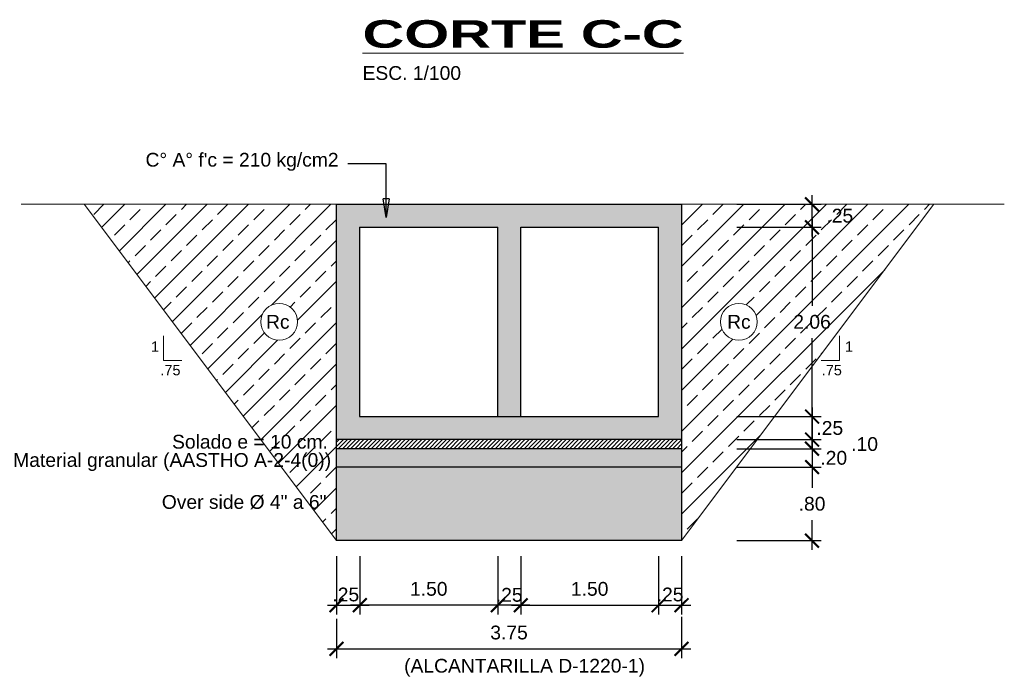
# Model space of a CAD drawing. Header units: metres. Extents: x 618946 to 619227, y 9266339 to 9266818.
# Tile 33 of 36: x 619031.77 to 619042.48, y 9266769.25 to 9266776.4. Entities that reach past the tile are written whole.
import ezdxf
from ezdxf.enums import TextEntityAlignment as Align

# ---------------------------------------------------------------- set-up
doc = ezdxf.new("R2010")
doc.units = ezdxf.units.M
doc.header["$PDMODE"] = 34
for name, color, linetype, lineweight in [('DIM', 8, 'Continuous', 9), ('Dimensiones', 8, 'Continuous', 5), ('EST', 5, 'Continuous', 35), ('HASH', 21, 'Continuous', 5), ('HATCH', 21, 'Continuous', 5)]:
    doc.layers.add(name, color=color, linetype=linetype, lineweight=lineweight)
doc.styles.get("Standard").update_dxf_attribs({"font": 'arial.ttf'})
doc.dimstyles.new('ESC-100', dxfattribs={"dimscale": 0.1, "dimtxt": 1.5, "dimasz": 1.5, "dimexe": 1, "dimexo": 1, "dimgap": 1, "dimtad": 1, "dimtih": 1, "dimtoh": 1, "dimzin": 4, "dimdsep": 46, "dimtxsty": 'Standard', "dimblk": 'ARCHTICK', "dimcen": 2.5, "dimdle": 1, "dimclrd": 256, "dimclre": 256, "dimclrt": 7, "dimaunit": 1, "dimadec": 3, "dimazin": 0, "dimtfac": 1, "dimtmove": 2, "dimatfit": 3, "dimldrblk": 'CLOSEDBLANK', "dimfxl": 1.25, "dimarcsym": 0})
doc.dimstyles.new('ESC-100$7', dxfattribs={"dimscale": 0.1, "dimtxt": 1.5, "dimasz": 2, "dimexe": 1, "dimexo": 1, "dimgap": 1, "dimtad": 1, "dimtih": 1, "dimtoh": 1, "dimzin": 4, "dimdsep": 46, "dimtxsty": 'Standard', "dimblk": 'ARCHTICK', "dimcen": 2.5, "dimdle": 1, "dimclrd": 256, "dimclre": 256, "dimclrt": 7, "dimaunit": 1, "dimadec": 3, "dimazin": 0, "dimtfac": 1, "dimtmove": 2, "dimatfit": 3, "dimldrblk": 'CLOSEDBLANK', "dimfxl": 1.25, "dimarcsym": 0})
pattern_1 = [(45, (0, 0), (-0.224506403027, 0.224506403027), []), (45, (-0.11225, 0.11225), (-0.224506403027, 0.224506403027), [0.15875, -0.079375])]

# ---------------------------------------------------------------- blocks, each defined once
blk = doc.blocks.new('_ArchTick')
at = {"color": 0, "linetype": 'ByBlock', "const_width": 0.15}
blk.add_lwpolyline([(-0.5, -0.5), (0.5, 0.5)], dxfattribs=at)
blk = doc.blocks.new('*D208')
at = {"layer": 'Defpoints', "color": 0, "transparency": 16777216}
for p in [(619039.466, 9266774.141), (619039.466, 9266772.081), (619040.385, 9266772.081)]:
    blk.add_point(p, dxfattribs=at)
at = {"layer": 'DIM', "lineweight": -2, "transparency": 16777216}
for p, q in [((619040.385, 9266774.241), (619040.385, 9266773.287)), ((619039.566, 9266774.141), (619040.485, 9266774.141)), ((619040.385, 9266771.981), (619040.385, 9266772.934)), ((619039.566, 9266772.081), (619040.485, 9266772.081))]:
    blk.add_line(p, q, dxfattribs=at)
at = {"layer": 'DIM', "lineweight": -2, "transparency": 16777216, "xscale": 0.15, "yscale": 0.15, "zscale": 0.15}
for p, rotation in [((619040.385, 9266774.141), 90), ((619040.385, 9266772.081), 270)]:
    blk.add_blockref('_ArchTick', p, dxfattribs=dict(at, rotation=rotation))
at = {"layer": 'DIM', "color": 7, "transparency": 16777216, "insert": (619040.385, 9266773.111), "char_height": 0.15, "attachment_point": 5}
blk.add_mtext('2.06', dxfattribs=at)
blk = doc.blocks.new('_ClosedBlank')
at = {"color": 0, "linetype": 'ByBlock', "lineweight": -2}
for p, q in [((-1, 0.167), (0, 0)), ((-1, 0.167), (-1, -0.167)), ((0, 0), (-1, -0.167))]:
    blk.add_line(p, q, dxfattribs=at)
blk = doc.blocks.new('*D209')
at = {"layer": 'Defpoints', "color": 0, "transparency": 16777216}
for p in [(619035.213, 9266770.663), (619035.466, 9266770.663), (619035.466, 9266770.028)]:
    blk.add_point(p, dxfattribs=at)
at = {"layer": 'DIM', "lineweight": -2, "transparency": 16777216}
for p, q in [((619035.213, 9266770.563), (619035.213, 9266769.928)), ((619035.466, 9266770.563), (619035.466, 9266769.928)), ((619035.113, 9266770.028), (619035.566, 9266770.028))]:
    blk.add_line(p, q, dxfattribs=at)
at = {"layer": 'DIM', "lineweight": -2, "transparency": 16777216, "xscale": 0.15, "yscale": 0.15, "zscale": 0.15, "rotation": 180}
blk.add_blockref('_ArchTick', (619035.213, 9266770.028), dxfattribs=at)
at = {"layer": 'DIM', "lineweight": -2, "transparency": 16777216, "xscale": 0.15, "yscale": 0.15, "zscale": 0.15}
blk.add_blockref('_ArchTick', (619035.466, 9266770.028), dxfattribs=at)
at = {"layer": 'DIM', "color": 7, "transparency": 16777216, "insert": (619035.313, 9266770.144), "char_height": 0.15, "attachment_point": 5}
blk.add_mtext('.25', dxfattribs=at)
blk = doc.blocks.new('*D210')
at = {"layer": 'Defpoints', "color": 0, "transparency": 16777216}
for p in [(619038.716, 9266770.663), (619038.966, 9266770.663), (619038.966, 9266770.028)]:
    blk.add_point(p, dxfattribs=at)
at = {"layer": 'DIM', "lineweight": -2, "transparency": 16777216}
for p, q in [((619038.716, 9266770.563), (619038.716, 9266769.928)), ((619038.966, 9266770.563), (619038.966, 9266769.928)), ((619038.616, 9266770.028), (619039.066, 9266770.028))]:
    blk.add_line(p, q, dxfattribs=at)
at = {"layer": 'DIM', "lineweight": -2, "transparency": 16777216, "xscale": 0.15, "yscale": 0.15, "zscale": 0.15, "rotation": 180}
blk.add_blockref('_ArchTick', (619038.716, 9266770.028), dxfattribs=at)
at = {"layer": 'DIM', "lineweight": -2, "transparency": 16777216, "xscale": 0.15, "yscale": 0.15, "zscale": 0.15}
blk.add_blockref('_ArchTick', (619038.966, 9266770.028), dxfattribs=at)
at = {"layer": 'DIM', "color": 7, "transparency": 16777216, "insert": (619038.841, 9266770.144), "char_height": 0.15, "attachment_point": 5}
blk.add_mtext('.25', dxfattribs=at)
blk = doc.blocks.new('*D211')
at = {"layer": 'Defpoints', "color": 0, "transparency": 16777216}
for p in [(619039.466, 9266774.391), (619040.385, 9266774.391), (619039.466, 9266774.141)]:
    blk.add_point(p, dxfattribs=at)
at = {"layer": 'DIM', "lineweight": -2, "transparency": 16777216}
for p, q in [((619040.385, 9266774.041), (619040.385, 9266774.491)), ((619039.566, 9266774.391), (619040.485, 9266774.391)), ((619039.566, 9266774.141), (619040.485, 9266774.141))]:
    blk.add_line(p, q, dxfattribs=at)
at = {"layer": 'DIM', "lineweight": -2, "transparency": 16777216, "xscale": 0.15, "yscale": 0.15, "zscale": 0.15}
for p, rotation in [((619040.385, 9266774.391), 90), ((619040.385, 9266774.141), 270)]:
    blk.add_blockref('_ArchTick', p, dxfattribs=dict(at, rotation=rotation))
at = {"layer": 'DIM', "color": 7, "transparency": 16777216, "insert": (619040.687, 9266774.266), "char_height": 0.15, "attachment_point": 5}
blk.add_mtext('.25', dxfattribs=at)
blk = doc.blocks.new('*D212')
at = {"layer": 'Defpoints', "color": 0, "transparency": 16777216}
for p in [(619037.216, 9266770.663), (619038.716, 9266770.529), (619038.716, 9266770.028)]:
    blk.add_point(p, dxfattribs=at)
at = {"layer": 'DIM', "lineweight": -2, "transparency": 16777216}
for p, q in [((619037.216, 9266770.563), (619037.216, 9266769.928)), ((619038.716, 9266770.429), (619038.716, 9266769.928)), ((619037.116, 9266770.028), (619038.816, 9266770.028))]:
    blk.add_line(p, q, dxfattribs=at)
at = {"layer": 'DIM', "lineweight": -2, "transparency": 16777216, "xscale": 0.15, "yscale": 0.15, "zscale": 0.15, "rotation": 180}
blk.add_blockref('_ArchTick', (619037.216, 9266770.028), dxfattribs=at)
at = {"layer": 'DIM', "lineweight": -2, "transparency": 16777216, "xscale": 0.15, "yscale": 0.15, "zscale": 0.15}
blk.add_blockref('_ArchTick', (619038.716, 9266770.028), dxfattribs=at)
at = {"layer": 'DIM', "color": 7, "transparency": 16777216, "insert": (619037.966, 9266770.205), "char_height": 0.15, "attachment_point": 5}
blk.add_mtext('1.50', dxfattribs=at)
blk = doc.blocks.new('*D213')
at = {"layer": 'Defpoints', "color": 0, "transparency": 16777216}
for p in [(619036.966, 9266770.663), (619037.216, 9266770.663), (619036.966, 9266770.028)]:
    blk.add_point(p, dxfattribs=at)
at = {"layer": 'DIM', "lineweight": -2, "transparency": 16777216}
for p, q in [((619036.966, 9266770.563), (619036.966, 9266769.928)), ((619037.216, 9266770.563), (619037.216, 9266769.928)), ((619037.316, 9266770.028), (619036.866, 9266770.028))]:
    blk.add_line(p, q, dxfattribs=at)
at = {"layer": 'DIM', "lineweight": -2, "transparency": 16777216, "xscale": 0.15, "yscale": 0.15, "zscale": 0.15, "rotation": 180}
blk.add_blockref('_ArchTick', (619036.966, 9266770.028), dxfattribs=at)
at = {"layer": 'DIM', "lineweight": -2, "transparency": 16777216, "xscale": 0.15, "yscale": 0.15, "zscale": 0.15}
blk.add_blockref('_ArchTick', (619037.216, 9266770.028), dxfattribs=at)
at = {"layer": 'DIM', "color": 7, "transparency": 16777216, "insert": (619037.091, 9266770.14), "char_height": 0.15, "attachment_point": 5}
blk.add_mtext('.25', dxfattribs=at)
blk = doc.blocks.new('*D214')
at = {"layer": 'Defpoints', "color": 0, "transparency": 16777216}
for p in [(619035.466, 9266770.663), (619036.966, 9266770.663), (619035.466, 9266770.028)]:
    blk.add_point(p, dxfattribs=at)
at = {"layer": 'DIM', "lineweight": -2, "transparency": 16777216}
for p, q in [((619035.466, 9266770.563), (619035.466, 9266769.928)), ((619036.966, 9266770.563), (619036.966, 9266769.928)), ((619037.066, 9266770.028), (619035.366, 9266770.028))]:
    blk.add_line(p, q, dxfattribs=at)
at = {"layer": 'DIM', "lineweight": -2, "transparency": 16777216, "xscale": 0.15, "yscale": 0.15, "zscale": 0.15, "rotation": 180}
blk.add_blockref('_ArchTick', (619035.466, 9266770.028), dxfattribs=at)
at = {"layer": 'DIM', "lineweight": -2, "transparency": 16777216, "xscale": 0.15, "yscale": 0.15, "zscale": 0.15}
blk.add_blockref('_ArchTick', (619036.966, 9266770.028), dxfattribs=at)
at = {"layer": 'DIM', "color": 7, "transparency": 16777216, "insert": (619036.216, 9266770.205), "char_height": 0.15, "attachment_point": 5}
blk.add_mtext('1.50', dxfattribs=at)
blk = doc.blocks.new('*D215')
at = {"layer": 'Defpoints', "color": 0, "transparency": 16777216}
for p in [(619035.213, 9266769.978), (619038.966, 9266770.003), (619038.966, 9266769.553)]:
    blk.add_point(p, dxfattribs=at)
at = {"layer": 'DIM', "lineweight": -2, "transparency": 16777216}
for p, q in [((619035.213, 9266769.878), (619035.213, 9266769.453)), ((619038.966, 9266769.903), (619038.966, 9266769.453)), ((619035.113, 9266769.553), (619039.066, 9266769.553))]:
    blk.add_line(p, q, dxfattribs=at)
at = {"layer": 'DIM', "lineweight": -2, "transparency": 16777216, "xscale": 0.15, "yscale": 0.15, "zscale": 0.15, "rotation": 180}
blk.add_blockref('_ArchTick', (619035.213, 9266769.553), dxfattribs=at)
at = {"layer": 'DIM', "lineweight": -2, "transparency": 16777216, "xscale": 0.15, "yscale": 0.15, "zscale": 0.15}
blk.add_blockref('_ArchTick', (619038.966, 9266769.553), dxfattribs=at)
at = {"layer": 'DIM', "color": 7, "transparency": 16777216, "insert": (619037.089, 9266769.73), "char_height": 0.15, "attachment_point": 5}
blk.add_mtext('3.75', dxfattribs=at)
blk = doc.blocks.new('*D217')
at = {"layer": 'Defpoints', "color": 0, "transparency": 16777216}
for p in [(619039.466, 9266772.081), (619039.466, 9266771.831), (619040.385, 9266771.831)]:
    blk.add_point(p, dxfattribs=at)
at = {"layer": 'DIM', "lineweight": -2, "transparency": 16777216}
for p, q in [((619040.385, 9266772.181), (619040.385, 9266771.731)), ((619039.566, 9266772.081), (619040.485, 9266772.081)), ((619039.566, 9266771.831), (619040.485, 9266771.831))]:
    blk.add_line(p, q, dxfattribs=at)
at = {"layer": 'DIM', "lineweight": -2, "transparency": 16777216, "xscale": 0.15, "yscale": 0.15, "zscale": 0.15}
for p, rotation in [((619040.385, 9266772.081), 90), ((619040.385, 9266771.831), 270)]:
    blk.add_blockref('_ArchTick', p, dxfattribs=dict(at, rotation=rotation))
at = {"layer": 'DIM', "color": 7, "transparency": 16777216, "insert": (619040.578, 9266771.956), "char_height": 0.15, "attachment_point": 5}
blk.add_mtext('.25', dxfattribs=at)
blk = doc.blocks.new('*D221')
at = {"layer": 'Defpoints', "color": 0, "transparency": 16777216}
for p in [(619039.466, 9266771.831), (619039.466, 9266771.731), (619040.385, 9266771.731)]:
    blk.add_point(p, dxfattribs=at)
at = {"layer": 'DIM', "lineweight": -2, "transparency": 16777216}
for p, q in [((619040.385, 9266771.831), (619040.385, 9266771.981)), ((619039.566, 9266771.831), (619040.485, 9266771.831)), ((619040.385, 9266771.831), (619040.385, 9266771.731)), ((619039.566, 9266771.731), (619040.485, 9266771.731)), ((619040.385, 9266771.731), (619040.385, 9266771.581))]:
    blk.add_line(p, q, dxfattribs=at)
at = {"layer": 'DIM', "lineweight": -2, "transparency": 16777216, "xscale": 0.15, "yscale": 0.15, "zscale": 0.15}
for p, rotation in [((619040.385, 9266771.831), 270), ((619040.385, 9266771.731), 90)]:
    blk.add_blockref('_ArchTick', p, dxfattribs=dict(at, rotation=rotation))
at = {"layer": 'DIM', "color": 7, "transparency": 16777216, "insert": (619040.957, 9266771.781), "char_height": 0.15, "attachment_point": 5}
blk.add_mtext('.10', dxfattribs=at)
blk = doc.blocks.new('*D222')
at = {"layer": 'Defpoints', "color": 0, "transparency": 16777216}
for p in [(619039.466, 9266771.731), (619039.466, 9266771.531), (619040.385, 9266771.531)]:
    blk.add_point(p, dxfattribs=at)
at = {"layer": 'DIM', "lineweight": -2, "transparency": 16777216}
for p, q in [((619040.385, 9266771.731), (619040.385, 9266771.881)), ((619039.566, 9266771.731), (619040.485, 9266771.731)), ((619040.385, 9266771.731), (619040.385, 9266771.531)), ((619039.566, 9266771.531), (619040.485, 9266771.531)), ((619040.385, 9266771.531), (619040.385, 9266771.381))]:
    blk.add_line(p, q, dxfattribs=at)
at = {"layer": 'DIM', "lineweight": -2, "transparency": 16777216, "xscale": 0.15, "yscale": 0.15, "zscale": 0.15}
for p, rotation in [((619040.385, 9266771.731), 270), ((619040.385, 9266771.531), 90)]:
    blk.add_blockref('_ArchTick', p, dxfattribs=dict(at, rotation=rotation))
at = {"layer": 'DIM', "color": 7, "transparency": 16777216, "insert": (619040.621, 9266771.631), "char_height": 0.15, "attachment_point": 5}
blk.add_mtext('.20', dxfattribs=at)
blk = doc.blocks.new('*D223')
at = {"layer": 'Defpoints', "color": 0, "transparency": 16777216}
for p in [(619039.466, 9266771.531), (619039.466, 9266770.731), (619040.385, 9266770.731)]:
    blk.add_point(p, dxfattribs=at)
at = {"layer": 'DIM', "lineweight": -2, "transparency": 16777216}
for p, q in [((619040.385, 9266771.631), (619040.385, 9266771.307)), ((619039.566, 9266771.531), (619040.485, 9266771.531)), ((619040.385, 9266770.631), (619040.385, 9266770.954)), ((619039.566, 9266770.731), (619040.485, 9266770.731))]:
    blk.add_line(p, q, dxfattribs=at)
at = {"layer": 'DIM', "lineweight": -2, "transparency": 16777216, "xscale": 0.15, "yscale": 0.15, "zscale": 0.15}
for p, rotation in [((619040.385, 9266771.531), 90), ((619040.385, 9266770.731), 270)]:
    blk.add_blockref('_ArchTick', p, dxfattribs=dict(at, rotation=rotation))
at = {"layer": 'DIM', "color": 7, "transparency": 16777216, "insert": (619040.385, 9266771.131), "char_height": 0.15, "attachment_point": 5}
blk.add_mtext('.80', dxfattribs=at)

msp = doc.modelspace()

# ---------------------------------------------------------------- hatches: boundary and pattern name
at = {"layer": 'HASH'}
h = msp.add_hatch(dxfattribs=at)
h.set_pattern_fill('BRASS', color=256, scale=0.05, angle=45, style=0)
h.set_pattern_definition(pattern_1)
h.paths.add_polyline_path([(619035.2126, 9266774.3906), (619032.4676, 9266774.3906), (619035.2126, 9266770.7306)])
h.paths.add_polyline_path([(619034.7886, 9266773.112, -1), (619034.3886, 9266773.112, -1)], flags=16)
h.paths.add_polyline_path([(619034.4079, 9266772.9964), (619034.7403, 9266772.9964), (619034.7403, 9266773.2251), (619034.4079, 9266773.2251)], flags=24)
h.paths.add_polyline_path([(619033.2719, 9266771.0303), (619035.1436, 9266771.0303), (619035.1436, 9266771.2726), (619033.2719, 9266771.2726)], flags=25)
h.paths.add_polyline_path([(619032.8704, 9266771.4871), (619035.169, 9266771.4871), (619035.169, 9266771.7294), (619032.8704, 9266771.7294)], flags=25)
h.paths.add_polyline_path([(619033.3848, 9266771.6908), (619035.1572, 9266771.6908), (619035.1572, 9266771.9235), (619033.3848, 9266771.9235)], flags=25)
h = msp.add_hatch(dxfattribs=at)
h.set_pattern_fill('AR-CONC', color=256, scale=0.001, angle=45, style=0)
h.set_pattern_definition([(95, (0, 0), (0.1400946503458, 0.1175533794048), [0.01905, -0.20955]), (40, (0, 0), (-0.1600184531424, 0.110176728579), [0.01524, -0.16764058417]), (145.4514447, (0.01167, 0.0098), (-0.0199237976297, 0.227730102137), [0.0161900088, -0.1780902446]), (91.1842, (-0.03592, 0.03592), (0.2214102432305, 0.161953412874), [0.028575, -0.314325]), (141.63555761, (-0.01747, 0.04942), (-0.007086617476, 0.342826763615), [0.02428502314, -0.26713560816]), (36.18415117, (-0.03592, 0.03592), (-0.007086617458, 0.342826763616), [0.02285996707, -0.25145973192]), (66, (-0.00898, 0.0449), (0.1795199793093, 0.0348951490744), [0.01905, -0.20955]), (11, (-0.00898, 0.0449), (-0.0865399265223, 0.1739411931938), [0.01524, -0.16764]), (116.451445, (0.00598, 0.04781), (0.0929800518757, 0.2088363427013), [0.0161900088, -0.1780899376]), (82.5, (0, 0), (-0.0576054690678, 0.0619734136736), [0, -0.165608, 0, -0.17018, 0, -0.168275]), (52.5, (0, 0), (-0.0235897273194, 0.1180870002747), [0, -0.097028, 0, -0.161798, 0, -0.064135]), (12.5, (-0.04005, -0.04005), (0.0999278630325, 0.0918261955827), [0, -0.0635, 0, -0.19812, 0, -0.26289]), (2.5, (-0.05801, -0.05801), (0.0867639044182, 0.1227223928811), [0, -0.08255, 0, -0.131572, 0, -0.18669])])
h.paths.add_polyline_path([(619038.9656, 9266774.3906), (619035.2126, 9266774.3906), (619035.2126, 9266771.8306), (619038.9656, 9266771.8306)])
h.paths.add_polyline_path([(619037.2156, 9266774.1406), (619038.7156, 9266774.1406), (619038.7156, 9266772.0806), (619037.2156, 9266772.0806), (619035.4626, 9266772.0806), (619035.4626, 9266774.1406), (619036.9656, 9266774.1406), (619036.9656, 9266772.0806), (619037.2156, 9266772.0806)], flags=16)
h = msp.add_hatch(dxfattribs=at)
h.set_pattern_fill('BRASS', color=256, scale=0.05, angle=45, style=0)
h.set_pattern_definition(pattern_1)
h.paths.add_polyline_path([(619041.7106, 9266774.3906), (619038.9656, 9266774.3906), (619038.9656, 9266770.7306)])
h.paths.add_polyline_path([(619039.7895, 9266773.112, -1), (619039.3895, 9266773.112, -1)], flags=16)
h.paths.add_polyline_path([(619040.1457, 9266772.9547), (619040.6285, 9266772.9547), (619040.6285, 9266773.2638), (619040.1457, 9266773.2638)], flags=24)
h.paths.add_polyline_path([(619040.4985, 9266774.1097), (619040.8648, 9266774.1097), (619040.8648, 9266774.4188), (619040.4985, 9266774.4188)], flags=9)
h.paths.add_polyline_path([(619039.4233, 9266772.9964), (619039.7557, 9266772.9964), (619039.7557, 9266773.2251), (619039.4233, 9266773.2251)], flags=24)
h = msp.add_hatch(dxfattribs=at)
h.set_pattern_fill('GRAVEL', color=256, scale=0.005, angle=45, style=0)
h.set_pattern_definition([(273.0127875, (-0.025145, 0.15446), (0.08980256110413, -1.526643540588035), [0.017086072, -1.6915241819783]), (229.969741, (-0.0242467, 0.137398), (0.9878281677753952, 1.167433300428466), [0.029320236, -2.9027024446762]), (177.5104471, (-0.043105, 0.114947), (1.885853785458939, -0.08980256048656), [0.020674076, -2.046736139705]), (312.273689, (-0.0556776, 0.0574736), (-1.706248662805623, 1.885853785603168), [0.026700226, -2.6433218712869]), (337.83365418, (-0.037717, 0.037717), (-1.526643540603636, 0.6286179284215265), [0.026181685, -2.5919903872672]), (42.273689, (-0.0134704, 0.027839), (-1.885853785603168, -1.706248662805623), [0.026700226, -2.6433218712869]), (82.69424047, (0.006286, 0.0457993), (-0.269407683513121, -2.065458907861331), [0.035309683, -3.4956557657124]), (117.25532837, (0.0107763, 0.0808223), (-1.347038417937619, 2.604274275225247), [0.033335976, -3.3002628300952]), (166.42956562, (-0.00449, 0.110457), (-1.885853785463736, 0.4490128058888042), [0.02679065, -2.6522772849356]), (220.2363583, (-0.030533, 0.116743), (1.077630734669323, 0.898025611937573), [0.030585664, -1.4986968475]), (267.3974378, (-0.0538815, 0.0969868), (-0.0898025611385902, -2.06545890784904), [0.039553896, -3.9158386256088]), (183.81407483, (0.034125, 0.14548), (-1.167433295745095, -0.089802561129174), [0.013500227, -1.3365282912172]), (216.4692344, (0.0206546, 0.144582), (1.347038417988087, 0.987828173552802), [0.025684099, -2.542731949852]), (270, (0, 0.12932), (0.0898025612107, -0.0898025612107), [0.017960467, -0.1616446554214]), (248.19859051, (-0.017062, 0.133806), (0.2694076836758, 0.628617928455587), [0.009672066, -0.9575311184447]), (336.80140949, (-0.020655, 0.124826), (-0.359210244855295, 0.17960512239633), [0.013678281, -0.6702376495]), (75.96375653, (-0.008082, 0.119437), (0.08980256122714, 0.44901280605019), [0.022215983, -0.7183149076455]), (206.56505118, (-0.002694, 0.14099), (0.26940768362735, 0.0898025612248), [0.016064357, -0.3855449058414]), (61.389540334, (-0.07274, 0.07274), (0.6286179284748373, 1.167433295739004), [0.0225044, -2.227941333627]), (115.34617594, (-0.061964, 0.092497), (0.628617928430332, -1.347038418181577), [0.018879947, -1.86911078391]), (338.19859051, (-0.020655, 0.15895), (-0.62861792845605, 0.269407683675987), [0.019344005, -0.9478591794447]), (28.61045967, (-0.002694, 0.151766), (-1.167433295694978, -0.6286179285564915), [0.0225044, -2.227941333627]), (24.44395478, (-0.017062, 0.017062), (-0.628617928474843, -0.269407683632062), [0.02170176, -1.0633867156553]), (339.7751406, (0.002694, 0.026043), (-1.436840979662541, 0.538815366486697), [0.018183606, -1.800179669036]), (111.80140949, (0.070046, 0.070046), (-0.269407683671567, 0.628617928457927), [0.019344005, -0.9478591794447]), (62.35402464, (0.062862, 0.0880065), (-0.808223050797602, -1.526643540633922), [0.021289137, -2.10761879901]), (114.44395478, (0.026043, 0.026043), (0.269407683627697, -0.628617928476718), [0.01085088, -1.0742375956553]), (146.309932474, (0.064658, 0.064658), (-0.449012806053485, 0.269407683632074), [0.00647573, -0.6410997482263]), (210.963756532, (0.05927, 0.06825), (0.35921024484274, 0.17960512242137), [0.026181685, -0.4974527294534]), (231.00900596, (0.036819, 0.0547796), (0.8082230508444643, 0.987828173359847), [0.02426335, -2.4020682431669]), (348.69006753, (0, 0.111355), (-0.26940768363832, 0.08980256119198), [0.018316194, -0.439588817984]), (38.15722659, (0.0179605, 0.107763), (1.706248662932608, 1.347038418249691), [0.031977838, -3.1658004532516]), (105.9453959, (0.043105, 0.12752), (0.269407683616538, -0.987828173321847), [0.013075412, -1.2944696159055]), (135, (0.03951, 0.14009), (-0.1796051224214, 0), [0.00762, -0.11938]), (165.25643716, (0.032329, 0.055678), (0.987828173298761, -0.269407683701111), [0.017643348, -1.74669703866]), (93.0127875, (0.015266, 0.060168), (-0.089802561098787, 1.526643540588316), [0.034172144, -1.6744381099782]), (45, (0.01347, 0.09429), (0, 0.1796051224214), [0.03302, -0.09398]), (10.3048465, (0.036819, 0.117641), (1.526643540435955, 0.269407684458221), [0.020080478, -1.987965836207]), (299.0546041, (0.056576, 0.121233), (0.26940768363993, -0.449012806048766), [0.018491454, -0.9060825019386]), (252.64597536, (0.065556, 0.105069), (-0.808223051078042, -2.604274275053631), [0.030107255, -2.9806232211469]), (220.42607874, (0.0565756, 0.076332), (-1.257235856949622, -1.077630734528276), [0.031851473, -3.153292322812])])
h.paths.add_polyline_path([(619038.9656, 9266771.7306), (619035.2126, 9266771.7306), (619035.2126, 9266771.5306), (619038.9656, 9266771.5306)])
h = msp.add_hatch(dxfattribs=at)
h.set_pattern_fill('GRAVEL', color=256, scale=0.01, angle=45, style=0)
h.set_pattern_definition([(273.0127875, (-0.05029, 0.30892), (0.17960512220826, -3.05328708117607), [0.034172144, -3.3830483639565]), (229.969741, (-0.048493, 0.274796), (1.97565633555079, 2.334866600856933), [0.058640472, -5.8054048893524]), (177.5104471, (-0.08621, 0.229895), (3.771707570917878, -0.17960512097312), [0.041348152, -4.09347227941]), (312.273689, (-0.111355, 0.114947), (-3.412497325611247, 3.771707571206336), [0.053400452, -5.286643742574]), (337.83365418, (-0.075434, 0.075434), (-3.053287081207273, 1.257235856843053), [0.05236337, -5.1839807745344]), (42.273689, (-0.026941, 0.055678), (-3.771707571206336, -3.412497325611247), [0.053400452, -5.286643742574]), (82.69424047, (0.012572, 0.091599), (-0.538815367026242, -4.130917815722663), [0.070619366, -6.991311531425]), (117.25532837, (0.021553, 0.161645), (-2.694076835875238, 5.208548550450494), [0.066671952, -6.6005256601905]), (166.42956562, (-0.00898, 0.220914), (-3.771707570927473, 0.898025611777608), [0.0535813, -5.304554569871]), (220.2363583, (-0.061066, 0.233487), (2.155261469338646, 1.796051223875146), [0.061171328, -2.997393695]), (267.3974378, (-0.107763, 0.1939735), (-0.1796051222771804, -4.13091781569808), [0.079107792, -7.831677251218]), (183.81407483, (0.06825, 0.29096), (-2.33486659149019, -0.17960512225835), [0.027000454, -2.6730565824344]), (216.4692344, (0.041309, 0.289164), (2.694076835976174, 1.975656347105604), [0.051368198, -5.085463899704]), (270, (0, 0.25863), (0.1796051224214, -0.1796051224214), [0.035920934, -0.323289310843]), (248.19859051, (-0.034125, 0.26761), (0.5388153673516, 1.25723585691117), [0.019344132, -1.9150622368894]), (336.80140949, (-0.04131, 0.24965), (-0.7184204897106, 0.35921024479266), [0.027356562, -1.340475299]), (75.96375653, (-0.016164, 0.238875), (0.17960512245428, 0.89802561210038), [0.044431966, -1.436629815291]), (206.56505118, (-0.00539, 0.28198), (0.5388153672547, 0.1796051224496), [0.032128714, -0.771089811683]), (61.389540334, (-0.14548, 0.14548), (1.257235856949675, 2.334866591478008), [0.0450088, -4.455882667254]), (115.34617594, (-0.123928, 0.184993), (1.257235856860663, -2.694076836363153), [0.037759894, -3.73822156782]), (338.19859051, (-0.04131, 0.3179), (-1.2572358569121, 0.53881536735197), [0.03868801, -1.8957183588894]), (28.61045967, (-0.005388, 0.303533), (-2.334866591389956, -1.257235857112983), [0.0450088, -4.455882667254]), (24.44395478, (-0.034125, 0.034125), (-1.25723585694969, -0.53881536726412), [0.04340352, -2.1267734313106]), (339.7751406, (0.005388, 0.052085), (-2.873681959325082, 1.077630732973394), [0.036367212, -3.600359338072]), (111.80140949, (0.140092, 0.140092), (-0.53881536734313, 1.25723585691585), [0.03868801, -1.8957183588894]), (62.35402464, (0.125724, 0.176013), (-1.616446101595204, -3.053287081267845), [0.042578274, -4.21523759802]), (114.44395478, (0.052085, 0.052085), (0.53881536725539, -1.25723585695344), [0.02170176, -2.1484751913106]), (146.309932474, (0.129316, 0.129316), (-0.89802561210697, 0.53881536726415), [0.01295146, -1.2821994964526]), (210.963756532, (0.11854, 0.1365), (0.7184204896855, 0.35921024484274), [0.05236337, -0.994905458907]), (231.00900596, (0.073638, 0.109559), (1.61644610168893, 1.975656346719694), [0.0485267, -4.804136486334]), (348.69006753, (0, 0.22271), (-0.53881536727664, 0.17960512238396), [0.036632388, -0.879177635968]), (38.15722659, (0.035921, 0.215526), (3.412497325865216, 2.694076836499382), [0.063955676, -6.331600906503]), (105.9453959, (0.08621, 0.25504), (0.53881536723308, -1.975656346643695), [0.026150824, -2.588939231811]), (135, (0.07903, 0.28018), (-0.359210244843, 0), [0.01524, -0.23876]), (165.25643716, (0.064658, 0.111355), (1.975656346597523, -0.53881536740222), [0.035286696, -3.49339407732]), (93.0127875, (0.030533, 0.120335), (-0.179605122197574, 3.053287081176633), [0.068344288, -3.3488762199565]), (45, (0.02694, 0.18859), (0, 0.359210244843), [0.06604, -0.18796]), (10.3048465, (0.073638, 0.235283), (3.05328708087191, 0.538815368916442), [0.040160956, -3.975931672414]), (299.0546041, (0.11315, 0.242467), (0.53881536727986, -0.89802561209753), [0.036982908, -1.812165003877]), (252.64597536, (0.131112, 0.210138), (-1.616446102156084, -5.208548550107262), [0.06021451, -5.961246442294]), (220.42607874, (0.113151, 0.152664), (-2.514471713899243, -2.155261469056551), [0.063702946, -6.306584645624])])
h.paths.add_polyline_path([(619038.9656, 9266771.5306), (619035.2126, 9266771.5306), (619035.2126, 9266770.7306), (619038.9656, 9266770.7306)])
at = {"layer": 'HATCH'}
h = msp.add_hatch(dxfattribs=at)
h.set_pattern_fill('LINE', color=256, scale=0.01, angle=45, style=0)
h.set_pattern_definition([(45, (0, 0), (-0.02245064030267, 0.02245064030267), [])])
h.paths.add_polyline_path([(619038.9656, 9266771.8306), (619035.2126, 9266771.8306), (619035.2126, 9266771.7306), (619038.9656, 9266771.7306)])

# ---------------------------------------------------------------- linework, layer by layer
at = {"layer": 'DIM'}
for points in [[(619035.2126, 9266774.3906), (619031.7829, 9266774.3906)], [(619035.2126, 9266770.7306), (619032.4676, 9266774.3906)], [(619038.9656, 9266770.7306), (619041.7106, 9266774.3906)], [(619038.9656, 9266774.3906), (619042.4764, 9266774.3906)], [(619033.3299, 9266772.9582), (619033.3299, 9266772.6926), (619033.5292, 9266772.6926)], [(619040.6846, 9266772.9582), (619040.6846, 9266772.6926), (619040.4854, 9266772.6926)]]:
    msp.add_lwpolyline(points, dxfattribs=at)
for centre in [(619034.5886, 9266773.112), (619039.5895, 9266773.112)]:
    msp.add_circle(centre, 0.2, dxfattribs=at)
at = {"layer": 'EST', "lineweight": 30}
for p, q in [((619035.2126, 9266770.7306), (619035.2126, 9266774.3906)), ((619035.2126, 9266774.3906), (619038.9656, 9266774.3906)), ((619038.9656, 9266774.3906), (619038.9656, 9266770.7306)), ((619035.4626, 9266774.1406), (619036.9656, 9266774.1406)), ((619035.4626, 9266774.1406), (619035.4626, 9266772.0806)), ((619037.2156, 9266774.1406), (619038.7156, 9266774.1406)), ((619038.7156, 9266772.0806), (619038.7156, 9266774.1406)), ((619035.4626, 9266772.0806), (619037.2156, 9266772.0806)), ((619037.2156, 9266772.0806), (619038.7156, 9266772.0806)), ((619038.9656, 9266771.8306), (619035.2126, 9266771.8306)), ((619038.9656, 9266771.7306), (619035.2126, 9266771.7306)), ((619038.9656, 9266771.5306), (619035.2126, 9266771.5306)), ((619038.9656, 9266770.7306), (619035.2126, 9266770.7306))]:
    msp.add_line(p, q, dxfattribs=at)
at = {"layer": 'EST', "lineweight": 30, "flags": 128}
for points in [[(619036.9656, 9266772.0806), (619036.9656, 9266774.1406)], [(619037.2156, 9266772.0806), (619037.2156, 9266774.1406)]]:
    msp.add_lwpolyline(points, dxfattribs=at)

# ---------------------------------------------------------------- texts
at = {"layer": 'DIM', "color": 7}
msp.add_text('Rc', height=0.15, rotation=0, dxfattribs=at).set_placement((619034.5741, 9266773.112), align=Align.MIDDLE_CENTER)
for s, height, p in [('Rc', 0.15, (619039.5895, 9266773.112)), ('1', 0.1125, (619033.2386, 9266772.8426)), ('1', 0.1125, (619040.7877, 9266772.8426)), ('.75', 0.1125, (619033.4063, 9266772.5862)), ('.75', 0.1125, (619040.6003, 9266772.5862))]:
    msp.add_text(s, height=height, dxfattribs=at).set_placement(p, align=Align.MIDDLE_CENTER)
for s, p in [('Solado e = 10 cm.', (619033.4235, 9266771.7321)), ('Over side Ø 4" a 6"', (619033.3122, 9266771.0767))]:
    msp.add_text(s, height=0.15, dxfattribs=at).set_placement(p)
at = {"layer": 'DIM', "color": 7, "char_height": 0.15}
for s, insert, attachment_point in [("C° A° f'c = 210 kg/cm2", (619035.2349, 9266774.7555), 9), ('Material granular (AASTHO A-2-4(0)) ', (619035.1538, 9266771.6834), 3)]:
    msp.add_mtext(s, dxfattribs=dict(at, insert=insert, attachment_point=attachment_point))
at = {"layer": 'Dimensiones', "color": 7, "char_height": 0.15, "attachment_point": 1}
for s, insert in [('{\\fArial|b1|i0|c0|p34;\\H2x;\\W1.5;\\LCORTE C-C\\P}ESC. 1/100', (619035.4955, 9266776.3947)), ('(ALCANTARILLA D-1220-1)', (619035.9479, 9266769.4442))]:
    msp.add_mtext(s, dxfattribs=dict(at, insert=insert))

# ---------------------------------------------------------------- dimensions: what is measured, and where the dimension line sits
at = {"layer": 'DIM'}
for base, p1, p2, picture, middle in [((619040.3854, 9266774.3906), (619039.4656, 9266774.1406), (619039.4656, 9266774.3906), '*D211', (619040.687, 9266774.2656)), ((619040.3854, 9266771.8306), (619039.4656, 9266772.0806), (619039.4656, 9266771.8306), '*D217', (619040.5779, 9266771.9556)), ((619040.3854, 9266771.7306), (619039.4656, 9266771.8306), (619039.4656, 9266771.7306), '*D221', (619040.9566, 9266771.7806)), ((619040.3854, 9266771.5306), (619039.4656, 9266771.7306), (619039.4656, 9266771.5306), '*D222', (619040.6206, 9266771.6306))]:
    dim = msp.add_linear_dim(base=base, p1=p1, p2=p2, angle=90, dimstyle='ESC-100', dxfattribs=at)
    dim.commit()
    dim.dimension.update_dxf_attribs({"geometry": picture, "text_midpoint": middle, "dimtype": 160})
for base, p1, p2, picture, middle in [((619040.3854, 9266772.0806), (619039.4656, 9266774.1406), (619039.4656, 9266772.0806), '*D208', (619040.3854, 9266773.1106)), ((619040.3854, 9266770.7306), (619039.4656, 9266771.5306), (619039.4656, 9266770.7306), '*D223', (619040.3854, 9266771.1306))]:
    dim = msp.add_linear_dim(base=base, p1=p1, p2=p2, angle=90, dimstyle='ESC-100', dxfattribs=at)
    dim.commit()
    dim.dimension.update_dxf_attribs({"geometry": picture, "text_midpoint": middle})
for base, p1, p2, picture, middle in [((619035.4657, 9266770.0281), (619035.2126, 9266770.6628), (619035.4657, 9266770.6628), '*D209', (619035.3127, 9266770.1439)), ((619036.9656, 9266770.0281), (619037.2156, 9266770.6628), (619036.9656, 9266770.6628), '*D213', (619037.0906, 9266770.1403)), ((619038.9656, 9266770.0281), (619038.7156, 9266770.6628), (619038.9656, 9266770.6628), '*D210', (619038.8406, 9266770.1437))]:
    dim = msp.add_linear_dim(base=base, p1=p1, p2=p2, dimstyle='ESC-100', dxfattribs=at)
    dim.commit()
    dim.dimension.update_dxf_attribs({"geometry": picture, "text_midpoint": middle, "dimtype": 160})
for base, p1, p2, picture, middle in [((619035.4657, 9266770.0281), (619036.9656, 9266770.6628), (619035.4657, 9266770.6628), '*D214', (619036.2156, 9266770.2047)), ((619038.7156, 9266770.0281), (619037.2156, 9266770.6628), (619038.7156, 9266770.5286), '*D212', (619037.9656, 9266770.2047)), ((619038.9656, 9266769.553), (619035.2126, 9266769.9781), (619038.9656, 9266770.0031), '*D215', (619037.0891, 9266769.7297))]:
    dim = msp.add_linear_dim(base=base, p1=p1, p2=p2, dimstyle='ESC-100', dxfattribs=at)
    dim.commit()
    dim.dimension.update_dxf_attribs({"geometry": picture, "text_midpoint": middle})

# ---------------------------------------------------------------- leaders
at = {"layer": 'DIM', "annotation_type": 0, "has_hookline": 1, "hookline_direction": 1, "text_width": 2.0787}
msp.add_leader([(619035.7523, 9266774.249), (619035.7523, 9266774.8305), (619035.3349, 9266774.8305)], dimstyle='ESC-100$7', override={"dimgap": 1, "dimtad": 0}, dxfattribs=at)

doc.saveas('drawing.dxf')
